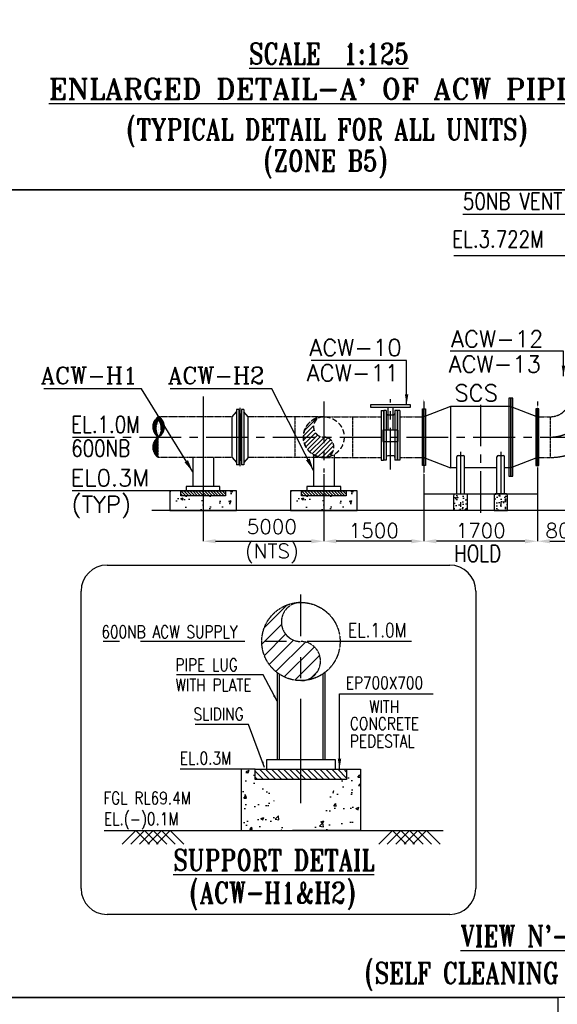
# Model space of a CAD drawing. Header units: inches. Extents: x -341304 to 31571016, y -692717 to 2132253.
# Tile 80 of 256: x 528959 to 561159, y -549416 to -490408. Entities that reach past the tile are written whole.
import ezdxf
from ezdxf.enums import TextEntityAlignment as Align

# ---------------------------------------------------------------- set-up
doc = ezdxf.new("R2010")
doc.units = ezdxf.units.IN
doc.header["$MEASUREMENT"] = 0
for name, pattern in [('CENTER', [2, 1.25, -0.25, 0.25, -0.25]), ('CONTINOUS', [0]), ('HIDDEN', [0.375, 0.25, -0.125])]:
    doc.linetypes.add(name, pattern=pattern)
for name, color, linetype in [('0-CL', 8, 'CENTER'), ('acw', 6, 'Continuous'), ('DIM', 1, 'Continuous'), ('DWG', 9, 'Continuous'), ('EQP0', 3, 'Continuous'), ('eqpt', 1, 'Continuous'), ('GRIDS', 2, 'CENTER'), ('text', 3, 'Continuous'), ('VALVE', 7, 'Continuous')]:
    doc.layers.add(name, color=color, linetype=linetype)
doc.styles.add('ROMANC', font='ROMANC.SHX')
doc.styles.add('ROMANS', font='romans')
doc.styles.add('ROMANT', font='romant', dxfattribs={"height": 5})
doc.dimstyles.new('DIMS-150', dxfattribs={"dimscale": 150, "dimtxt": 2.5, "dimasz": 2.5, "dimexe": 1, "dimexo": 1, "dimgap": 1, "dimtad": 1, "dimtih": 1, "dimtoh": 1, "dimdec": 0, "dimzin": 0, "dimdsep": 46, "dimtxsty": 'ROMANS', "dimcen": 1, "dimclrd": 8, "dimclre": 8, "dimclrt": 3, "dimadec": 0, "dimazin": 0, "dimtfac": 1, "dimtdec": 0, "dimtix": 1, "dimtofl": 0, "dimtmove": 0, "dimatfit": 3, "dimfxl": 1, "dimtolj": 1, "dimtzin": 0, "dimarcsym": 0})
doc.dimstyles.new('User600', dxfattribs={"dimscale": 500, "dimtxt": 1.5, "dimasz": 1.25, "dimexe": 1, "dimexo": 1, "dimgap": 0.4, "dimtad": 1, "dimdec": 0, "dimzin": 0, "dimdsep": 46, "dimtxsty": 'ROMANS', "dimcen": 1, "dimclrd": 8, "dimclre": 8, "dimclrt": 3, "dimadec": 0, "dimazin": 0, "dimtfac": 1, "dimtdec": 0, "dimtix": 1, "dimtofl": 0, "dimtmove": 0, "dimatfit": 3, "dimfxl": 1, "dimtolj": 1, "dimtzin": 0, "dimarcsym": 0})
pattern_1 = [(50, (-320077, 269399.85), (717.2602, -62.7521), [75, -825]), (355, (-320077, 269399.85), (-138.7513, 752.1921), [60, -660]), (100.45144, (-320017.2, 269394.6), (578.5088, 689.44), [63.7402, -701.1421]), (46.1842, (-320077, 269599.85), (1067.2413, -165.5193), [112.5, -1237.5]), (96.63564, (-319988, 269586.1), (934.662, 974.1186), [95.6103, -1051.7138]), (351.18416, (-320077, 269599.8), (934.662, 974.1186), [90, -990]), (21, (-319977, 269549.85), (596.90705, -402.6189), [75, -825]), (326, (-319977, 269549.85), (243.3153, 725.15), [60, -660]), (71.45144, (-319927.25, 269516.3), (840.2224, 322.5312), [63.7402, -701.1421]), (37.5, (-320077, 269399.85), (12.15986, 332.89385), [0, -652, 0, -670, 0, -662.5]), (7.5, (-320077, 269399.85), (263.06954, 394.4117), [0, -382, 0, -637, 0, -252.5]), (327.5, (-320300, 269399.85), (533.82244, -22.55487), [0, -250, 0, -780, 0, -1035]), (317.5, (-320400, 269399.85), (583.18617, 100.105), [0, -325, 0, -518, 0, -735])]

# ---------------------------------------------------------------- blocks, each defined once
blk = doc.blocks.new('H-H')
blk.add_lwpolyline([(-1987651.3, 127416.8), (-2060858.3, 127416.8), (-2060858.3, 187657.9), (-1987651.3, 187657.9)], close=True)
blk = doc.blocks.new('SCS1')
at = {"color": 7}
blk.add_lwpolyline([(-414803.4, -321006.2), (-372364.8, -321006.2), (-372364.8, -395450.1), (-414803.4, -395450.1)], close=True, dxfattribs=at)
at = {"layer": 'text', "color": 1, "style": 'ROMANT', "width": 0.8}
blk.add_text('%%USCALE  1:125', height=1250, dxfattribs=at).set_placement((-400365.8, -387909.8, -7709.5))
at = {"layer": 'text', "color": 1, "lineweight": 25, "style": 'ROMANT', "width": 0.8}
for s, p in [('(TYPICAL DETAIL FOR ALL UNITS)', (-407702.6, -392445.9, -7709.5)), ('(ZONE B5)', (-399490.3, -394315.9, -7709.5))]:
    blk.add_text(s, height=1250, dxfattribs=at).set_placement(p)
at = {"layer": 'text', "color": 1, "insert": (-413480.4, -388765.5, 10342.3), "char_height": 1250, "width": 40447.101, "attachment_point": 1, "style": 'ROMANT'}
blk.add_mtext("\\pi1116.4;{\\LENLARGED DETAIL-A' OF ACW PIPING}", dxfattribs=at)
blk = doc.blocks.new('*D602')
at = {"color": 8, "lineweight": -2, "transparency": 16777216}
for p, q in [((-539963, -150534), (-539963, -154649)), ((-536763, -152407), (-536763, -154649)), ((-539213, -154649), (-537513, -154649))]:
    blk.add_line(p, q, dxfattribs=at)
at = {"color": 8, "transparency": 16777216}
for points in [[(-539213, -154524), (-539213, -154774), (-539963, -154649)], [(-537513, -154524), (-537513, -154774), (-536763, -154649)]]:
    blk.add_solid(points, dxfattribs=at)
at = {"layer": 'Defpoints', "color": 0, "transparency": 16777216}
for p in [(-539963, -150534), (-536763, -152407), (-536763, -154649)]:
    blk.add_point(p, dxfattribs=at)
at = {"color": 3, "transparency": 16777216, "insert": (-538363, -154012), "char_height": 875, "attachment_point": 5, "style": 'ROMANS'}
blk.add_mtext('\\A1;800', dxfattribs=at)
blk = doc.blocks.new('*D603')
at = {"color": 8, "lineweight": -2, "transparency": 16777216}
for p, q in [((-546763, -150634), (-546763, -154649)), ((-539963, -150534), (-539963, -154649)), ((-540713, -154649), (-546013, -154649))]:
    blk.add_line(p, q, dxfattribs=at)
at = {"color": 8, "transparency": 16777216}
for points in [[(-546013, -154524), (-546013, -154774), (-546763, -154649)], [(-540713, -154524), (-540713, -154774), (-539963, -154649)]]:
    blk.add_solid(points, dxfattribs=at)
at = {"layer": 'Defpoints', "color": 0, "transparency": 16777216}
for p in [(-546763, -150634), (-539963, -150534), (-546763, -154649)]:
    blk.add_point(p, dxfattribs=at)
at = {"color": 3, "transparency": 16777216, "insert": (-543363, -154012), "char_height": 875, "attachment_point": 5, "style": 'ROMANS'}
blk.add_mtext('\\A1;1700', dxfattribs=at)
blk = doc.blocks.new('*D604')
at = {"color": 8, "lineweight": -2, "transparency": 16777216}
for p, q in [((-552763, -150634), (-552763, -154649)), ((-546763, -150634), (-546763, -154649)), ((-547513, -154649), (-552013, -154649))]:
    blk.add_line(p, q, dxfattribs=at)
at = {"color": 8, "transparency": 16777216}
for points in [[(-552013, -154524), (-552013, -154774), (-552763, -154649)], [(-547513, -154524), (-547513, -154774), (-546763, -154649)]]:
    blk.add_solid(points, dxfattribs=at)
at = {"layer": 'Defpoints', "color": 0, "transparency": 16777216}
for p in [(-552763, -150634), (-546763, -150634), (-552763, -154649)]:
    blk.add_point(p, dxfattribs=at)
at = {"color": 3, "transparency": 16777216, "insert": (-549763, -154012), "char_height": 875, "attachment_point": 5, "style": 'ROMANS'}
blk.add_mtext('\\A1;1500', dxfattribs=at)
blk = doc.blocks.new('*D601')
at = {"color": 8, "lineweight": -2, "transparency": 16777216}
for p, q in [((-559988, -146612), (-559988, -154649)), ((-552763, -152642), (-552763, -154649)), ((-559238, -154649), (-553513, -154649))]:
    blk.add_line(p, q, dxfattribs=at)
at = {"color": 8, "transparency": 16777216}
for points in [[(-559238, -154524), (-559238, -154774), (-559988, -154649)], [(-553513, -154524), (-553513, -154774), (-552763, -154649)]]:
    blk.add_solid(points, dxfattribs=at)
at = {"layer": 'Defpoints', "color": 0, "transparency": 16777216}
for p in [(-559988, -146612), (-552763, -152642), (-552763, -154649)]:
    blk.add_point(p, dxfattribs=at)
at = {"color": 3, "transparency": 16777216, "insert": (-555870, -154649), "char_height": 875, "attachment_point": 5, "style": 'ROMANS'}
blk.add_mtext('\\A1;5000\\P(NTS)\\P', dxfattribs=at)
blk = doc.blocks.new("N'")
at = {"ltscale": 0.25}
h = blk.add_hatch(dxfattribs=at)
h.set_pattern_fill('ANSI31', color=256, scale=1000, angle=90)
h.set_pattern_definition([(135, (-343301.87, 269573.18), (-88.388348, -88.388348), [])])
h.paths.add_polyline_path([(-561328, -151633.6), (-558647.3, -151633.6), (-558647.3, -151932.7), (-561328, -151932.7)])
h = blk.add_hatch(dxfattribs=at)
h.set_pattern_fill('ANSI31', color=256, scale=1000, angle=90)
h.set_pattern_definition([(135, (-336069.7, 269573.18), (-88.388348, -88.388348), [])])
h.paths.add_polyline_path([(-554095.8, -151633.6), (-551415.1, -151633.6), (-551415.1, -151932.7), (-554095.8, -151932.7)])
h = blk.add_hatch(dxfattribs=at)
h.set_pattern_fill('AR-CONC', color=256, scale=100, style=0)
h.set_pattern_definition(pattern_1)
h.paths.add_polyline_path([(-544163.8, -151906.9, 0.4142136), (-544263.8, -151806.9), (-544563.8, -151806.9), (-544563.8, -152806.9), (-544163.8, -152806.9)])
h.paths.add_polyline_path([(-544563.8, -151806.9), (-544863.8, -151806.9, 0.4142136), (-544963.8, -151906.9), (-544963.8, -152806.9), (-544563.8, -152806.9)])
h = blk.add_hatch(dxfattribs=at)
h.set_pattern_fill('AR-CONC', color=256, scale=100, style=0)
h.set_pattern_definition(pattern_1)
h.paths.add_polyline_path([(-542561.8, -151906.9, -0.4142136), (-542461.8, -151806.9), (-542161.8, -151806.9), (-542161.8, -152806.9), (-542561.8, -152806.9)])
h.paths.add_polyline_path([(-542161.8, -151806.9), (-541861.8, -151806.9, -0.4142136), (-541761.8, -151906.9), (-541761.8, -152806.9), (-542161.8, -152806.9)])
h = blk.add_hatch(dxfattribs=at)
h.set_pattern_fill('ANSI31', color=256, scale=2040, angle=90)
h.set_pattern_definition([(135, (-112089.44, 690944.12), (-180.31223, -180.31223), [])])
h.paths.add_polyline_path([(-556862.7, -168317.7), (-551394.2, -168317.7), (-551394.2, -168927.9), (-556862.7, -168927.9)])
at = {"layer": 'acw', "linetype": 'HIDDEN'}
h = blk.add_hatch(dxfattribs=at)
h.set_pattern_fill('ANSI31', color=256, scale=500)
h.set_pattern_definition([(45, (-325709.82, 269799.846), (-44.194174, 44.194174), [])])
edge = h.paths.add_edge_path()
edge.add_arc((-562303.5, -149016.9), 704, 119.941144, 240.058856, ccw=False)
edge.add_arc((-562303.5, -147796.9), 704, 119.941144, 240.058856, ccw=False)
edge.add_arc((-563006.2, -147796.9), 704, -60.058856, 60.058856, ccw=False)
edge.add_arc((-561882, -147884.1), 933.1, 145.922139, 214.077861, ccw=False)
edge.add_arc((-563404.8, -147884.1), 914.2, -34.883627, 34.883627, ccw=False)
h = blk.add_hatch(dxfattribs=at)
h.set_pattern_fill('ANSI31', color=256, scale=1500)
h.set_pattern_definition([(45, (-320076.99, 269799.85), (-132.58252, 132.58252), [])])
edge = h.paths.add_edge_path()
edge.add_arc((-552764.6, -147796.9), 610, 89.828781, 270.171219)
edge.add_arc((-552760.9, -149016.9), 610, -90.171219, 90.171219, ccw=False)
edge.add_arc((-552762.8, -148406.9), 1220, 90, 270, ccw=False)
h = blk.add_hatch(dxfattribs=at)
h.set_pattern_fill('ANSI31', color=256, scale=4687.5, style=0)
h.set_pattern_definition([(45, (-3161711.1, 876398.4), (-414.32038, 414.32038), [])])
h.paths.add_polyline_path([(-554128.4, -158315.9, 0.4142136), (-556472.2, -160659.7), (-554128.4, -160659.7, -1)])
h.paths.add_polyline_path([(-554128.4, -160659.7), (-556472.2, -160659.7, 0.4142136), (-554128.4, -163003.4)])
h.paths.add_polyline_path([(-554128.4, -160659.7), (-554128.4, -163003.4, 1)])
at = {"layer": 'DWG'}
h = blk.add_hatch(dxfattribs=at)
h.set_pattern_fill('AR-CONC', color=256, scale=200, style=0)
h.set_pattern_definition([(50, (-343301.9, 269173.2), (1434.5204, -125.5043), [150, -1650]), (355, (-343301.9, 269173.2), (-277.5027, 1504.3843), [120, -1320]), (100.45144, (-343182.3, 269162.7), (1157.0177, 1378.88), [127.4804, -1402.2842]), (46.1842, (-343301.9, 269573.2), (2134.4827, -331.0386), [225, -2475]), (96.63564, (-343124, 269545.6), (1869.324, 1948.237), [191.221, -2103.428]), (351.18416, (-343301.9, 269573.2), (1869.324, 1948.237), [180, -1980]), (21, (-343101.9, 269473.2), (1193.814, -805.2378), [150, -1650]), (326, (-343101.9, 269473.2), (486.6307, 1450.3), [120, -1320]), (71.45144, (-343002.4, 269406.1), (1680.4448, 645.0623), [127.4804, -1402.2842]), (37.5, (-343301.87, 269173.2), (24.3197, 665.7877), [0, -1304, 0, -1340, 0, -1325]), (7.5, (-343301.9, 269173.2), (526.1391, 788.8234), [0, -764, 0, -1274, 0, -505]), (327.5, (-343747.87, 269173.2), (1067.6449, -45.10974), [0, -500, 0, -1560, 0, -2070]), (317.5, (-343947.9, 269173.2), (1166.3723, 200.21), [0, -650, 0, -1036, 0, -1470])])
h.paths.add_polyline_path([(-561987.6, -151633.6), (-561987.6, -152806.9), (-557987.6, -152806.9), (-557987.6, -151633.6)])
h.paths.add_polyline_path([(-561328, -151633.6), (-558647.3, -151633.6), (-558647.3, -151932.7), (-561328, -151932.7)], flags=16)
h = blk.add_hatch(dxfattribs=at)
h.set_pattern_fill('AR-CONC', color=256, scale=200, style=0)
h.set_pattern_definition([(50, (-336069.7, 269173.2), (1434.5204, -125.5043), [150, -1650]), (355, (-336069.7, 269173.2), (-277.5027, 1504.3843), [120, -1320]), (100.45144, (-335950.2, 269162.7), (1157.0177, 1378.88), [127.4804, -1402.2842]), (46.1842, (-336069.7, 269573.2), (2134.4827, -331.0386), [225, -2475]), (96.63564, (-335891.8, 269545.6), (1869.324, 1948.237), [191.221, -2103.428]), (351.18416, (-336069.7, 269573.2), (1869.324, 1948.237), [180, -1980]), (21, (-335869.7, 269473.2), (1193.814, -805.2378), [150, -1650]), (326, (-335869.7, 269473.2), (486.6307, 1450.3), [120, -1320]), (71.45144, (-335770.2, 269406.1), (1680.4448, 645.0623), [127.4804, -1402.2842]), (37.5, (-336069.7, 269173.2), (24.3197, 665.7877), [0, -1304, 0, -1340, 0, -1325]), (7.5, (-336069.7, 269173.2), (526.1391, 788.8234), [0, -764, 0, -1274, 0, -505]), (327.5, (-336515.7, 269173.2), (1067.6449, -45.10974), [0, -500, 0, -1560, 0, -2070]), (317.5, (-336715.7, 269173.2), (1166.3723, 200.21), [0, -650, 0, -1036, 0, -1470])])
h.paths.add_polyline_path([(-554755.5, -151633.6), (-554755.5, -152806.9), (-550755.5, -152806.9), (-550755.5, -151633.6)])
h.paths.add_polyline_path([(-554095.8, -151633.6), (-551415.1, -151633.6), (-551415.1, -151932.7), (-554095.8, -151932.7)], flags=16)
h = blk.add_hatch(dxfattribs=at)
h.set_pattern_fill('AR-CONC', color=256, scale=250, style=0)
h.set_pattern_definition([(50, (-335507, 109589.1), (1793.1505, -156.8803), [187.5, -2062.5]), (355, (-335507, 109589.1), (-346.878, 1880.48), [150, -1650]), (100.45144, (-335357.6, 109576), (1446.272, 1723.6), [159.3505, -1752.855]), (46.1842, (-335507, 110089), (2668.103, -413.798), [281.25, -3093.75]), (96.6356, (-335284.7, 110054.6), (2336.655, 2435.297), [239.026, -2629.284]), (351.1842, (-335507, 110089), (2336.655, 2435.297), [225, -2475]), (21, (-335257, 109964.1), (1492.2676, -1006.547), [187.5, -2062.5]), (326, (-335257, 109964.1), (608.288, 1812.875), [150, -1650]), (71.45144, (-335132.7, 109880.2), (2100.556, 806.328), [159.3505, -1752.855]), (37.5, (-335507.06, 109589.1), (30.3996, 832.2346), [0, -1630, 0, -1675, 0, -1656.25]), (7.5, (-335507.1, 109589.1), (657.6738, 986.0293), [0, -955, 0, -1592.5, 0, -631.25]), (327.5, (-336064.56, 109589.1), (1334.5561, -56.3872), [0, -625, 0, -1950, 0, -2587.5]), (317.5, (-336314.6, 109589.1), (1457.9654, 250.2625), [0, -812.5, 0, -1295, 0, -1837.5])])
edge = h.paths.add_edge_path()
edge.add_line((-551394.2, -168317.7), (-550557.1, -168317.7))
edge.add_line((-550557.1, -168317.7), (-550557.1, -171989.7))
edge.add_line((-550557.1, -171989.7), (-554637.1, -171989.7))
edge.add_line((-556862.7, -168317.7), (-557699.8, -168317.7))
edge.add_line((-557699.8, -168317.7), (-557699.8, -171989.7))
edge.add_line((-557699.8, -171989.7), (-553619.8, -171989.7))
at = {"color": 7}
for p, q in [((-544973.2, -137518.9), (-538889.6, -137518.9)), ((-565739.3, -156080.4), (-545215, -156080.4)), ((-567294.8, -175462.5), (-567294.8, -157635.9)), ((-543659.5, -157635.9), (-543659.5, -175462.5)), ((-545215, -177018), (-565739.3, -177018))]:
    blk.add_line(p, q, dxfattribs=at)
at = {"color": 20}
for p, q in [((-545162.8, -146566.9), (-546762.8, -147186.9)), ((-541562.8, -146566.9), (-545162.8, -146566.9)), ((-545162.8, -146566.9), (-545162.8, -150246.9)), ((-541562.8, -146566.9), (-539962.8, -147186.9)), ((-546762.8, -149626.9), (-545162.8, -150246.9)), ((-539962.8, -149626.9), (-541562.8, -150246.9)), ((-544788.8, -150246.9), (-545162.8, -150246.9)), ((-542386.8, -150246.9), (-544338.8, -150246.9)), ((-541562.8, -150246.9), (-541936.8, -150246.9))]:
    blk.add_line(p, q, dxfattribs=at)
at = {"ltscale": 0.25}
for p, q in [((-560604.5, -149626.9), (-560604.5, -151358.9)), ((-559370.8, -149626.9), (-559370.8, -151358.9)), ((-553372.4, -149463.7), (-553372.4, -151358.9)), ((-552138.6, -149455.2), (-552138.6, -151358.9)), ((-544788.8, -151806.9), (-544788.8, -149590.5)), ((-544713.8, -149515.5), (-544413.8, -149515.5)), ((-544338.8, -151806.9), (-544338.8, -149590.5)), ((-542386.8, -151806.9), (-542386.8, -149590.5)), ((-542311.8, -149515.5), (-542011.8, -149515.5)), ((-541936.8, -151806.9), (-541936.8, -149590.5)), ((-546762.8, -151406.9), (-546762.8, -152406.9)), ((-539962.8, -151406.9), (-539962.8, -152406.9)), ((-546762.8, -151806.9), (-539962.8, -151806.9)), ((-546762.8, -151806.9), (-539962.8, -151806.9)), ((-555560.5, -162515), (-555560.5, -167757.3)), ((-555441.6, -162601), (-555441.6, -167757.3)), ((-552815.2, -162601), (-552815.2, -167757.3)), ((-552696.3, -162515), (-552696.3, -167757.3))]:
    blk.add_line(p, q, dxfattribs=at)
at = {"color": 0}
for p, q in [((-561987.6, -151633.6), (-567834.9, -151633.6)), ((-557699.8, -168317.7), (-561368.5, -168317.7))]:
    blk.add_line(p, q, dxfattribs=at)
at = {"color": 7}
blk.add_lwpolyline([(-571676.3, -133597.9), (-507626, -133597.9), (-507626, -182000.2), (-571676.3, -182000.2)], close=True, dxfattribs=at)
at = {"color": 20}
for points in [[(-541683.7, -146070.9), (-541683.7, -150742.9), (-541562.8, -150742.9), (-541562.8, -146070.9)], [(-541562.8, -146070.9), (-541562.8, -150742.9), (-541441.8, -150742.9), (-541441.8, -146070.9)], [(-546762.8, -146706.9), (-546762.8, -150106.9), (-546850.8, -150106.9), (-546850.8, -146706.9)], [(-546674.8, -146706.9), (-546674.8, -150106.9), (-546762.8, -150106.9), (-546762.8, -146706.9)], [(-540050.8, -146706.9), (-540050.8, -150106.9), (-539962.8, -150106.9), (-539962.8, -146706.9)], [(-539962.8, -146706.9), (-539962.8, -150106.9), (-539874.8, -150106.9), (-539874.8, -146706.9)]]:
    blk.add_lwpolyline(points, close=True, dxfattribs=at)
blk.add_lwpolyline([(-548298, -147992.7), (-549227.6, -147992.7), (-549227.6, -148673.9), (-548298, -148673.9)], close=True)
at = {"ltscale": 0.25}
for points in [[(-561987.6, -151633.6), (-561987.6, -152806.9), (-557987.6, -152806.9), (-557987.6, -151633.6)], [(-561328, -151633.6), (-558647.3, -151633.6), (-558647.3, -151932.7), (-561328, -151932.7)], [(-560999, -151633.6), (-558976.3, -151633.6), (-558976.3, -151358.9), (-560999, -151358.9)], [(-554755.5, -151633.6), (-554755.5, -152806.9), (-550755.5, -152806.9), (-550755.5, -151633.6)], [(-554095.8, -151633.6), (-551415.1, -151633.6), (-551415.1, -151932.7), (-554095.8, -151932.7)], [(-553766.8, -151633.6), (-551744.1, -151633.6), (-551744.1, -151358.9), (-553766.8, -151358.9)], [(-556191.6, -168317.7), (-552065.3, -168317.7), (-552065.3, -167757.3), (-556191.6, -167757.3)], [(-556862.7, -168317.7), (-551394.2, -168317.7), (-551394.2, -168927.9), (-556862.7, -168927.9)]]:
    blk.add_lwpolyline(points, close=True, dxfattribs=at)
for points in [[(-544863.8, -151806.9), (-544263.8, -151806.9, -0.4142136), (-544163.8, -151906.9), (-544163.8, -152806.9), (-544963.8, -152806.9), (-544963.8, -151906.9, -0.4142136)], [(-541861.8, -151806.9), (-542461.8, -151806.9, 0.4142136), (-542561.8, -151906.9), (-542561.8, -152806.9), (-541761.8, -152806.9), (-541761.8, -151906.9, 0.4142136)]]:
    blk.add_lwpolyline(points, format="xyb", close=True, dxfattribs=at)
for points in [[(-556862.7, -168317.7), (-557699.8, -168317.7), (-557699.8, -171989.7), (-553619.8, -171989.7)], [(-551394.2, -168317.7), (-550557.1, -168317.7), (-550557.1, -171989.7), (-554637.1, -171989.7)]]:
    blk.add_lwpolyline(points, dxfattribs=at)
for centre, start, end in [((-544713.8, -149590.5), 90, 180), ((-544413.8, -149590.5), 0, 90), ((-542311.8, -149590.5), 90, 180), ((-542011.8, -149590.5), 0, 90)]:
    blk.add_arc(centre, 75, start, end, dxfattribs=at)
at = {"color": 7}
for centre, start, end in [((-565739.3, -157635.9), 90, 180), ((-545215, -157635.9), 0, 90), ((-565739.3, -175462.5), 180, 270), ((-545215, -175462.5), 270, 0)]:
    blk.add_arc(centre, 1555.5, start, end, dxfattribs=at)
at = {"layer": '0-CL', "lineweight": -3, "ltscale": 2000}
for p, q in [((-538889.6, -137518.9), (-534636, -137518.9)), ((-559987.6, -145966.9), (-559987.6, -152406.9)), ((-552762.8, -146280.1), (-552762.8, -150533.7)), ((-548762.8, -150343.5), (-548762.8, -146134.4)), ((-543362.8, -152955), (-543362.8, -146468.5)), ((-567803.3, -148406.9), (-536762.8, -148406.9)), ((-544563.8, -149300.1), (-544563.8, -152582)), ((-542161.8, -149300.1), (-542161.8, -152582))]:
    blk.add_line(p, q, dxfattribs=at)
at = {"layer": '0-CL', "linetype": 'CONTINOUS', "lineweight": -3, "ltscale": 2000}
for p, q in [((-512613.7, -152806.9), (-563066.8, -152806.9)), ((-565908.2, -171989.7), (-545612.5, -171989.7)), ((-564007.5, -171989.7), (-564826, -172808.1)), ((-563497.5, -171989.7), (-564316, -172808.1)), ((-564007.5, -171989.7), (-563189.1, -172808.1)), ((-562987.5, -171989.7), (-563806, -172808.1)), ((-563497.5, -171989.7), (-562679.1, -172808.1)), ((-562477.5, -171989.7), (-563296, -172808.1)), ((-562987.5, -171989.7), (-562169.1, -172808.1)), ((-561967.5, -171989.7), (-562786, -172808.1)), ((-562477.5, -171989.7), (-561659.1, -172808.1)), ((-561967.5, -171989.7), (-561149.1, -172808.1)), ((-548648.7, -171989.7), (-549467.2, -172808.1)), ((-548138.7, -171989.7), (-548957.2, -172808.1)), ((-548648.7, -171989.7), (-547830.3, -172808.1)), ((-547628.7, -171989.7), (-548447.2, -172808.1)), ((-548138.7, -171989.7), (-547320.3, -172808.1)), ((-547118.7, -171989.7), (-547937.2, -172808.1)), ((-547628.7, -171989.7), (-546810.3, -172808.1)), ((-546608.7, -171989.7), (-547427.2, -172808.1)), ((-547118.7, -171989.7), (-546300.3, -172808.1)), ((-546608.7, -171989.7), (-545790.3, -172808.1))]:
    blk.add_line(p, q, dxfattribs=at)
at = {"layer": '0-CL', "lineweight": -3, "ltscale": 5000}
for p, q in [((-554128.4, -170345.6), (-554128.4, -157843.4)), ((-547497.8, -160659.7), (-565965.6, -160659.7))]:
    blk.add_line(p, q, dxfattribs=at)
at = {"layer": '0-CL', "lineweight": -3, "ltscale": 2000}
blk.add_arc((-539202.8, -145966.9), 2440, 270, 0, dxfattribs=at)
at = {"layer": 'acw', "linetype": 'HIDDEN'}
for p, q in [((-558242.7, -147186.9), (-562654.9, -147186.9)), ((-552762.8, -147186.9), (-557288.7, -147186.9)), ((-554490.8, -147186.9), (-554490.8, -149626.9)), ((-552762.8, -147186.9), (-549316.8, -147186.9)), ((-551034.8, -147186.9), (-551034.8, -149626.9)), ((-548208.8, -147186.9), (-546762.8, -147186.9)), ((-539962.8, -147186.9), (-539202.8, -147186.9)), ((-539202.8, -147186.9), (-539202.8, -149626.9)), ((-558242.7, -149626.9), (-562654.9, -149626.9)), ((-552762.8, -149626.9), (-557288.7, -149626.9)), ((-552762.8, -149626.9), (-549316.8, -149626.9)), ((-548208.8, -149626.9), (-546674.8, -149626.9)), ((-539962.8, -149626.9), (-539202.8, -149626.9))]:
    blk.add_line(p, q, dxfattribs=at)
blk.add_lwpolyline([(-562654.9, -149626.9, -0.5780353), (-562654.9, -148406.9, -0.5780353), (-562654.9, -147186.9, -0.5780353), (-562654.9, -148406.9, -0.3064738), (-562654.9, -147361.2, -0.3141826), (-562654.9, -148406.9, -0.3141826)], format="xyb", dxfattribs=at)
at = {"layer": 'acw', "linetype": 'HIDDEN', "ltscale": 1200}
blk.add_lwpolyline([(-552762.8, -147186.9, 1.0029928), (-552762.8, -148406.9, -1.0029928), (-552762.8, -149626.9, -1), (-552762.8, -147186.9, -0.9970161)], format="xyb", dxfattribs=at)
blk.add_circle((-552762.8, -148406.9), 1220, dxfattribs=at)
at = {"layer": 'acw', "linetype": 'HIDDEN'}
blk.add_circle((-554128.4, -160659.7), 2343.8, dxfattribs=at)
for centre, radius, start, end in [((-539202.8, -145966.9), 3660, 270, 0), ((-539202.8, -145966.9), 1220, 270, 0), ((-554128.4, -159487.8), 1171.9, 90, 270), ((-554128.4, -161831.5), 1171.9, 270, 90)]:
    blk.add_arc(centre, radius, start, end, dxfattribs=at)
at = {"layer": 'EQP0'}
for p, q in [((-546762.8, -149464.5), (-546762.8, -147349.4)), ((-546762.8, -149464.5), (-546762.8, -147349.4)), ((-539962.8, -149464.5), (-539962.8, -147349.4))]:
    blk.add_line(p, q, dxfattribs=at)
at = {"layer": 'eqpt', "color": 20}
for p, q in [((-558242.7, -147186.9), (-557989.7, -146892.7)), ((-557989.7, -146752.9), (-557989.7, -150060.9)), ((-557845.7, -146752.9), (-557989.7, -146752.9)), ((-557845.7, -146752.9), (-557845.7, -150060.9)), ((-557765.7, -150153.4), (-557765.7, -146652)), ((-557685.7, -146752.9), (-557685.7, -150060.9)), ((-557541.7, -146752.9), (-557685.7, -146752.9)), ((-557541.7, -146752.9), (-557541.7, -150060.9)), ((-557288.7, -147186.9), (-557541.7, -146892.7)), ((-558242.7, -149626.9), (-558242.7, -147186.9)), ((-557288.7, -149626.9), (-557288.7, -147186.9)), ((-558242.7, -149626.9), (-557989.7, -149921.1)), ((-557288.7, -149626.9), (-557541.7, -149921.1)), ((-557845.7, -150060.9), (-557989.7, -150060.9)), ((-557541.7, -150060.9), (-557685.7, -150060.9))]:
    blk.add_line(p, q, dxfattribs=at)
blk.add_lwpolyline([(-557725.7, -149789.5), (-557725.7, -147024.3), (-557805.7, -147024.3), (-557805.7, -149789.5)], close=True, dxfattribs=at)
at = {"layer": 'GRIDS', "ltscale": 2.5}
for p, q in [((-546762.8, -146179.5), (-546762.8, -150634.3)), ((-546762.8, -146280.1), (-546762.8, -150533.7)), ((-539962.8, -146280.1), (-539962.8, -150533.7))]:
    blk.add_line(p, q, dxfattribs=at)
at = {"layer": 'VALVE'}
for p, q in [((-549316.8, -146818.7), (-549176.8, -146818.7)), ((-549316.8, -146818.7), (-549316.8, -149790.6)), ((-549176.8, -146818.7), (-549176.8, -149790.6)), ((-549028.8, -146818.7), (-549168.8, -146818.7)), ((-549168.8, -146818.7), (-549168.8, -149790.6)), ((-549028.8, -146818.7), (-549028.8, -149790.6)), ((-548912.7, -147992.7), (-548912.7, -146619.8)), ((-548612.8, -147992.7), (-548612.8, -146619.8)), ((-548356.8, -146818.7), (-548496.8, -146818.7)), ((-548496.8, -146818.7), (-548496.8, -149790.6)), ((-548356.8, -146818.7), (-548356.8, -149790.6)), ((-548208.8, -146818.7), (-548348.8, -146818.7)), ((-548348.8, -146818.7), (-548348.8, -149790.6)), ((-548208.8, -146818.7), (-548208.8, -149790.6)), ((-548596.8, -147084.6), (-548928.8, -147084.6)), ((-549168.8, -147846.6), (-549176.8, -147846.6)), ((-549168.8, -147846.6), (-549176.8, -147846.6)), ((-549168.8, -147846.6), (-549176.8, -147846.6)), ((-549168.8, -147546.6), (-549168.8, -149790.6)), ((-548348.8, -147846.6), (-548356.8, -147846.6)), ((-548348.8, -147846.6), (-548356.8, -147846.6)), ((-548348.8, -147846.6), (-548356.8, -147846.6)), ((-549316.8, -149790.6), (-549176.8, -149790.6)), ((-549028.8, -149790.6), (-549168.8, -149790.6)), ((-548596.8, -149524.6), (-548928.8, -149524.6)), ((-548356.8, -149790.6), (-548496.8, -149790.6)), ((-548208.8, -149790.6), (-548348.8, -149790.6))]:
    blk.add_line(p, q, dxfattribs=at)
blk.add_lwpolyline([(-549962.8, -146619.8), (-547562.8, -146619.8), (-547562.8, -146469.8), (-549962.8, -146469.8)], close=True, dxfattribs=at)
for centre, start, end in [((-548928.8, -146984.6), 180, 270), ((-548596.8, -146984.6), 270, 0), ((-548928.8, -149624.6), 90, 180), ((-548596.8, -149624.6), 0, 90.000733)]:
    blk.add_arc(centre, 100, start, end, dxfattribs=at)
at = {"layer": 'text', "style": 'ROMANS', "width": 0.8}
for s, height, p in [('50NB VENT', 1000, (-544425.7, -134775.9)), ('EL.3.722M', 1000, (-545068.2, -137044, 11948.8)), ('EL.1.0M', 1000, (-567887.2, -148150.5, 11948.8)), ('600NB', 1000, (-567887.2, -149577.6, 11948.8)), ('HOLD', 1000, (-544949.9, -155884.1, 11948.8)), ('600NB ACW SUPPLY', 750, (-566079.7, -160456.3, 10156.5)), ('EL.1.0M', 850, (-551311, -160403.2, 10156.5)), ('PIPE LUG', 750, (-561641.5, -162432)), ('EP700X700', 750, (-551440.4, -163516.4, 10156.5)), ('WITH PLATE', 750, (-561641.5, -163638.2)), ('SLIDING', 750, (-560565.5, -165381.4, 12187.8)), ('WITH', 750, (-550043.1, -164939, 8633)), ('CONCRETE', 750, (-551195.9, -165956, 8633)), ('PEDESTAL', 750, (-551195.9, -167003.5, 8633)), ('EL.0.3M', 750, (-561381.7, -168024.6, 12187.8)), ('FGL RL69.4M', 750, (-565958.2, -170413.3, 10156.5)), ('EL.(-)0.1M', 750, (-565925.1, -171658.7, 10156.5))]:
    blk.add_text(s, height=height, dxfattribs=at).set_placement(p)
at = {"layer": 'text', "style": 'ROMANS'}
for s, p in [('ACW-12', (-545130.9, -143021.7, 11948.8)), ('ACW-10', (-553626, -143544.7, 11948.8)), ('ACW-13', (-545282.4, -144534.5, 11948.8)), ('ACW-11', (-553777.5, -145057.5, 11948.8)), ('SCS', (-544932.1, -146262.8, 11948.8)), ('EL0.3M', (-567912.9, -151350.4, 11948.8)), ('(TYP)', (-567861.5, -152940, 11948.8))]:
    blk.add_text(s, height=1000, dxfattribs=at).set_placement(p)
at = {"layer": 'text', "color": 1, "style": 'ROMANC'}
for s, p in [('ACW-H1', (-569718.3, -145217.6, 11948.8)), ('ACW-H2', (-562097.8, -145217.6, 11948.8))]:
    blk.add_text(s, height=1000, dxfattribs=at).set_placement(p)
at = {"layer": 'text', "color": 1, "lineweight": 25, "style": 'ROMANT', "width": 0.8}
for s, p in [('%%USUPPORT DETAIL', (-561777.1, -174371.6, 10156.5)), ('(ACW-H1&H2)', (-560802.5, -176330.9, 10156.5))]:
    blk.add_text(s, height=1250, dxfattribs=at).set_placement(p)
for s, p in [("%%UVIEW N'-N'", (-540546.1, -178927.2)), ('(SELF CLEANING STRAINER)', (-540397.2, -181149.7))]:
    blk.add_text(s, height=1250, dxfattribs=at).set_placement(p, align=Align.CENTER)
dim = blk.add_linear_dim(base=(-552762.8, -154649.1), p1=(-559987.6, -146612), p2=(-552762.8, -152641.7), text='5000\\X(NTS)\\P', dimstyle='User600', override={"dimtxt": 1.75, "dimasz": 1.5, "dimexe": 0, "dimexo": 0, "dimlfac": 0.25})
dim.commit()
dim.dimension.update_dxf_attribs({"geometry": '*D601', "text_midpoint": (-555870.1, -154649.1), "dimtype": 128})
dim = blk.add_linear_dim(base=(-552762.8, -154649.1), p1=(-546762.8, -150634.3), p2=(-552762.8, -150634.3), dimstyle='User600', override={"dimtxt": 1.75, "dimasz": 1.5, "dimexe": 0, "dimexo": 0, "dimlfac": 0.25})
dim.commit()
dim.dimension.update_dxf_attribs({"geometry": '*D604', "text_midpoint": (-549762.8, -154649.1), "dimtype": 128})
for base, p2, picture, middle in [((-546762.8, -154649.1), (-546762.8, -150634.3), '*D603', (-543362.8, -154011.6)), ((-536762.8, -154649.1), (-536762.8, -152406.9), '*D602', (-538362.8, -154011.6))]:
    dim = blk.add_linear_dim(base=base, p1=(-539962.8, -150533.7), p2=p2, dimstyle='User600', override={"dimtxt": 1.75, "dimasz": 1.5, "dimexe": 0, "dimexo": 0, "dimlfac": 0.25})
    dim.commit()
    dim.dimension.update_dxf_attribs({"geometry": picture, "text_midpoint": middle})
at = {"color": 20}
for points in [[(-536858.9, -135057.5), (-544431.7, -135057.5)], [(-538405.5, -144754.9), (-538405.5, -143249.5), (-545193.5, -143249.5)], [(-547798.1, -146469.8), (-547798.1, -143812.5), (-553506.7, -143812.5)], [(-551818.3, -168309.3), (-551818.3, -163793), (-546201.1, -163793)]]:
    blk.add_leader(points, dimstyle='User600', override={"dimgap": 0.4, "dimtad": 0}, dxfattribs=at)
at = {"color": 0}
for points in [[(-555560.5, -164234.9), (-556399.6, -162647.1), (-561587.2, -162647.1)], [(-556306.6, -168200.8), (-557270.6, -165631.4), (-560463.6, -165631.4)]]:
    blk.add_leader(points, dimstyle='DIMS-150', override={"dimgap": 1, "dimtad": 0}, dxfattribs=at)
at = {"layer": 'DIM', "color": 0}
for points in [[(-560604.5, -150492.9), (-563673.5, -145511.3), (-569529.8, -145511.3)], [(-553372.4, -150411.3), (-555868.9, -145524.4), (-561956.9, -145524.4)]]:
    blk.add_leader(points, dimstyle='DIMS-150', override={"dimasz": 5, "dimtad": 0}, dxfattribs=at)

msp = doc.modelspace()

# ---------------------------------------------------------------- block references
at = {"color": 20}
for name, p in [('SCS1', (943059.6, -105163.5)), ("N'", (1099932.5, -367015.7))]:
    msp.add_blockref(name, p, dxfattribs=at)
at = {"color": 7}
msp.add_blockref('H-H', (2548834.7, -736673.7), dxfattribs=at)

doc.saveas('drawing.dxf')
